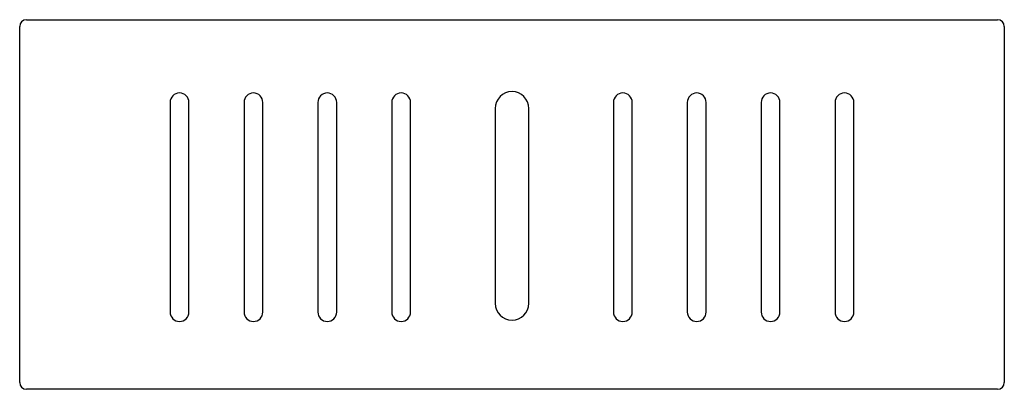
# Model space of a CAD drawing. Header units: millimetres. Extents: x 570.131 to 570.864, y 940.733 to 941.008.
import ezdxf

# ---------------------------------------------------------------- set-up
doc = ezdxf.new("R2010")
doc.units = ezdxf.units.MM
doc.layers.add('SANINDUSA', color=3, linetype='Continuous')

msp = doc.modelspace()

# ---------------------------------------------------------------- linework, layer by layer
at = {"layer": 'SANINDUSA'}
for p, q in [((570.13608, 941.00777), (570.85908, 941.00777)), ((570.13108, 940.73777), (570.13108, 941.00277)), ((570.86408, 941.00277), (570.86408, 940.73777)), ((570.24308, 940.94627), (570.24308, 940.79027)), ((570.25708, 940.79027), (570.25708, 940.94627)), ((570.29808, 940.94627), (570.29808, 940.79027)), ((570.31208, 940.79027), (570.31208, 940.94627)), ((570.35308, 940.94627), (570.35308, 940.79027)), ((570.36708, 940.79027), (570.36708, 940.94627)), ((570.40808, 940.94627), (570.40808, 940.79027)), ((570.42208, 940.79027), (570.42208, 940.94627)), ((570.57308, 940.94627), (570.57308, 940.79027)), ((570.58708, 940.79027), (570.58708, 940.94627)), ((570.62808, 940.94627), (570.62808, 940.79027)), ((570.64208, 940.79027), (570.64208, 940.94627)), ((570.68308, 940.94627), (570.68308, 940.79027)), ((570.69708, 940.79027), (570.69708, 940.94627)), ((570.73808, 940.94627), (570.73808, 940.79027)), ((570.75208, 940.79027), (570.75208, 940.94627)), ((570.48508, 940.94177), (570.48508, 940.79677)), ((570.51008, 940.79677), (570.51008, 940.94177)), ((570.85908, 940.73277), (570.13608, 940.73277))]:
    msp.add_line(p, q, dxfattribs=at)
for centre, radius, start, end in [((570.13608, 941.00277), 0.005, 90, 180), ((570.85908, 941.00277), 0.005, 0, 90), ((570.25008, 940.94627), 0.007, 0, 180), ((570.30508, 940.94627), 0.007, 0, 180), ((570.36008, 940.94627), 0.007, 0, 180), ((570.41508, 940.94627), 0.007, 0, 180), ((570.49758, 940.94177), 0.0125, 0, 180), ((570.58008, 940.94627), 0.007, 0, 180), ((570.63508, 940.94627), 0.007, 0, 180), ((570.69008, 940.94627), 0.007, 0, 180), ((570.74508, 940.94627), 0.007, 0, 180), ((570.49758, 940.79677), 0.0125, 180, 0), ((570.25008, 940.79027), 0.007, 180, 0), ((570.30508, 940.79027), 0.007, 180, 0), ((570.36008, 940.79027), 0.007, 180, 0), ((570.41508, 940.79027), 0.007, 180, 0), ((570.58008, 940.79027), 0.007, 180, 0), ((570.63508, 940.79027), 0.007, 180, 0), ((570.69008, 940.79027), 0.007, 180, 0), ((570.74508, 940.79027), 0.007, 180, 0), ((570.13608, 940.73777), 0.005, 180, 270), ((570.85908, 940.73777), 0.005, 270, 0)]:
    msp.add_arc(centre, radius, start, end, dxfattribs=at)

doc.saveas('drawing.dxf')
